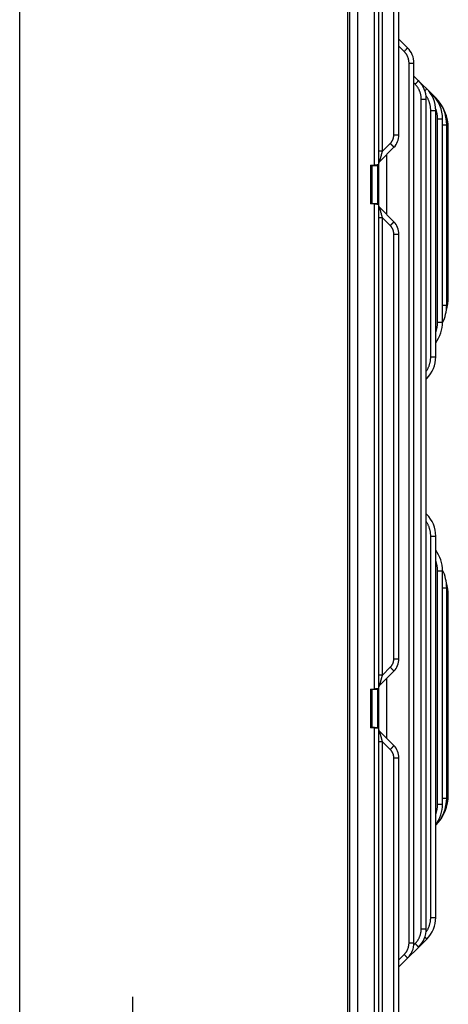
# Model space of a CAD drawing. Extents: x 0 to 840, y 0 to 594.
# Tile 12 of 84: x 301 to 399, y 170 to 396. Entities that reach past the tile are written whole.
import ezdxf

# ---------------------------------------------------------------- set-up
doc = ezdxf.new("R2010")
doc.units = 0
doc.header["$LTSCALE"] = 25.4
doc.header["$MEASUREMENT"] = 0
doc.layers.get('0').update_dxf_attribs({"linetype": 'CONTINUOUS'})
doc.layers.add('010', color=7, linetype='CONTINUOUS')
doc.styles.add('ROMANS', font='romans')

msp = doc.modelspace()

# ---------------------------------------------------------------- linework, layer by layer
at = {"color": 7, "linetype": 'Continuous'}
for p, q in [((376.298, 113.435), (376.298, 482.376)), ((383.298, 481.839), (383.298, 113.972)), ((301.164, 116.905), (301.164, 478.906)), ((378.498, 478.906), (378.498, 116.905)), ((388.006, 369.262), (388.006, 464.548)), ((389.978, 389.225), (388.006, 391.197)), ((391.442, 184.221), (391.442, 385.689)), ((396.369, 377.834), (391.442, 382.761)), ((394.242, 187.435), (394.242, 377.475)), ((396.413, 318.42), (396.413, 374.891)), ((397.976, 326.398), (397.976, 372.913)), ((398.934, 330.27), (398.934, 371.541)), ((399.298, 332.047), (399.298, 370.763)), ((383.59, 363.19), (386.834, 366.434)), ((381.782, 362.154), (383.115, 362.271)), ((381.798, 362.155), (381.798, 353.655)), ((381.782, 353.657), (383.115, 353.54)), ((386.834, 349.377), (383.59, 352.621)), ((388.006, 249.262), (388.006, 346.548)), ((394.242, 313.35), (394.362, 313.47)), ((394.362, 282.34), (394.242, 282.461)), ((396.413, 190.02), (396.413, 277.391)), ((397.976, 215.998), (397.976, 269.413)), ((398.934, 217.37), (398.934, 265.541)), ((399.298, 218.147), (399.298, 263.763)), ((383.59, 243.19), (386.834, 246.434)), ((383.115, 242.271), (381.782, 242.154)), ((381.798, 242.155), (381.798, 233.655)), ((381.782, 233.657), (383.115, 233.54)), ((386.834, 229.377), (383.59, 232.621)), ((388.006, 132.362), (388.006, 226.548)), ((388.006, 178.713), (394.362, 185.07)), ((327.091, 152.194), (327.091, 171.841))]:
    msp.add_line(p, q, dxfattribs=at)
at = {"color": 9, "linetype": 'Continuous'}
for p, q in [((376.789, 116.935), (376.789, 478.876)), ((382.315, 472.41), (382.315, 362.401)), ((384.245, 365.547), (384.245, 468.263)), ((386.821, 369.262), (386.821, 464.548)), ((389.192, 388.376), (388.006, 389.563)), ((390.305, 184.221), (390.305, 385.689)), ((390.305, 385.689), (391.442, 385.689)), ((391.699, 380.869), (391.442, 381.126)), ((393.105, 187.435), (393.105, 377.475)), ((393.105, 377.475), (394.242, 377.475)), ((395.276, 318.42), (395.276, 374.891)), ((395.276, 374.891), (396.413, 374.891)), ((396.839, 326.398), (396.839, 372.913)), ((396.839, 372.913), (397.976, 372.913)), ((397.976, 371.541), (398.934, 371.541)), ((398.934, 370.763), (399.298, 370.763)), ((386.821, 369.262), (388.006, 369.262)), ((384.245, 365.547), (383.298, 365.547)), ((384.245, 365.547), (386.016, 367.318)), ((385.193, 351.018), (385.193, 364.792)), ((381.503, 362.33), (382.315, 362.401)), ((381.503, 362.33), (381.503, 353.481)), ((383.115, 362.271), (383.115, 353.54)), ((382.315, 353.41), (381.503, 353.481)), ((382.315, 353.41), (382.315, 242.401)), ((384.245, 350.263), (383.298, 350.263)), ((384.245, 245.547), (384.245, 350.263)), ((386.016, 348.493), (384.245, 350.263)), ((386.821, 346.548), (388.006, 346.548)), ((386.821, 249.262), (386.821, 346.548)), ((398.934, 332.047), (399.298, 332.047)), ((397.976, 330.27), (398.934, 330.27)), ((396.839, 326.398), (397.976, 326.398)), ((395.276, 318.42), (396.413, 318.42)), ((395.276, 190.02), (395.276, 277.391)), ((395.276, 277.391), (396.413, 277.391)), ((396.839, 215.998), (396.839, 269.413)), ((396.839, 269.413), (397.976, 269.413)), ((397.976, 265.541), (398.934, 265.541)), ((398.934, 263.763), (399.298, 263.763)), ((386.821, 249.262), (388.006, 249.262)), ((384.245, 245.547), (386.016, 247.318)), ((384.245, 245.547), (383.298, 245.547)), ((385.193, 231.018), (385.193, 244.792)), ((381.503, 242.33), (382.315, 242.401)), ((381.503, 242.33), (381.503, 233.481)), ((383.115, 242.271), (383.115, 233.54)), ((382.315, 233.41), (381.503, 233.481)), ((382.315, 233.41), (382.315, 123.401)), ((384.245, 230.263), (383.298, 230.263)), ((384.245, 128.647), (384.245, 230.263)), ((386.016, 228.493), (384.245, 230.263)), ((386.821, 226.548), (388.006, 226.548)), ((386.821, 132.362), (386.821, 226.548)), ((397.976, 217.37), (398.934, 217.37)), ((398.934, 218.147), (399.298, 218.147)), ((396.839, 215.998), (397.976, 215.998)), ((395.276, 190.02), (396.413, 190.02)), ((393.105, 187.435), (394.242, 187.435)), ((390.305, 184.221), (391.442, 184.221)), ((391.421, 183.763), (391.699, 184.041)), ((388.006, 180.348), (389.192, 181.534))]:
    msp.add_line(p, q, dxfattribs=at)
at = {"color": 7, "linetype": 'Continuous'}
for centre, radius, start, end in [((386.442, 385.689), 5, 359.99995, 45.00006), ((388.242, 377.475), 6, 359.99996, 45.00005), ((389.413, 374.891), 7, 359.99996, 45.00004), ((389.976, 372.913), 8, 359.99997, 45.00004), ((389.934, 371.541), 9, 359.99997, 45.00003), ((389.298, 370.763), 10, 359.99998, 45.00003), ((384.006, 369.262), 4, 314.99993, 0.00006), ((384.298, 362.483), 1, 135.00001, 180.00001), ((383.098, 362.47), 0.2, 275, 0), ((383.098, 353.341), 0.2, 360, 84.99997), ((384.298, 353.328), 1, 180, 225), ((384.006, 346.548), 4, 359.99994, 45.00007), ((389.298, 332.047), 10, 343.01426, 0.00002), ((389.934, 330.27), 9, 333.29501, 0.00003), ((389.976, 326.398), 8, 323.57033, 0.00003), ((389.413, 318.42), 7, 314.99996, 0.00004), ((389.413, 277.391), 7, 359.99996, 45.00004), ((389.976, 269.413), 8, 359.99997, 36.42967), ((389.934, 265.541), 9, 359.99997, 26.70499), ((389.298, 263.763), 10, 359.99998, 16.98574), ((384.006, 249.262), 4, 314.99993, 0.00006), ((383.098, 242.47), 0.2, 275, 0), ((384.298, 242.483), 1, 135.00001, 180.00001), ((383.098, 233.341), 0.2, 360, 84.99997), ((384.298, 233.328), 1, 180, 225), ((384.006, 226.548), 4, 359.99994, 45.00007), ((389.298, 218.147), 10, 315.35975, 0.00002), ((389.934, 217.37), 9, 316.04099, 0.00003), ((389.976, 215.998), 8, 323.57033, 0.00003), ((389.413, 190.02), 7, 314.99996, 0.00004), ((388.242, 187.435), 6, 314.99996, 0.00005), ((386.442, 184.221), 5, 314.99995, 0.00006)]:
    msp.add_arc(centre, radius, start, end, dxfattribs=at)
at = {"color": 9, "linetype": 'Continuous'}
for points, start_tangent, end_tangent in [([(389.192, 388.376), (389.257, 388.442), (389.321, 388.506), (389.384, 388.57), (389.445, 388.633), (389.504, 388.694), (389.562, 388.754), (389.616, 388.811), (389.668, 388.865), (389.717, 388.917), (389.762, 388.966), (389.804, 389.011), (389.841, 389.052), (389.875, 389.09), (389.904, 389.123), (389.928, 389.152), (389.948, 389.176), (389.963, 389.195), (389.973, 389.21), (389.978, 389.22), (389.978, 389.225)], (0.7061364, 0.7080758), (-0.7071068, 0.7071068)), ([(390.305, 385.689), (390.3, 385.888), (390.284, 386.087), (390.258, 386.284), (390.222, 386.479), (390.176, 386.673), (390.119, 386.864), (390.053, 387.051), (389.977, 387.235), (389.891, 387.414), (389.796, 387.589), (389.692, 387.759), (389.579, 387.923), (389.458, 388.081), (389.329, 388.232), (389.192, 388.376)], (-0.000002, 1), (-0.7071052, 0.7071083)), ([(391.699, 380.869), (391.764, 380.935), (391.828, 380.999), (391.891, 381.063), (391.952, 381.126), (392.011, 381.187), (392.069, 381.247), (392.123, 381.304), (392.175, 381.358), (392.224, 381.41), (392.269, 381.459), (392.311, 381.504), (392.348, 381.545), (392.382, 381.583), (392.411, 381.616), (392.435, 381.645), (392.455, 381.669), (392.47, 381.688), (392.48, 381.703), (392.485, 381.713), (392.485, 381.718)], (0.7061364, 0.7080758), (-0.7071068, 0.7071068)), ([(393.105, 377.475), (393.099, 377.711), (393.082, 377.946), (393.053, 378.18), (393.013, 378.412), (392.961, 378.641), (392.898, 378.868), (392.825, 379.092), (392.74, 379.312), (392.644, 379.527), (392.538, 379.738), (392.422, 379.943), (392.296, 380.142), (392.161, 380.335), (392.016, 380.52), (391.862, 380.699), (391.699, 380.869)], (-0.0000015, 1), (-0.7071055, 0.707108)), ([(393.938, 379.361), (393.946, 379.369), (394.001, 379.426), (394.053, 379.481), (394.102, 379.533), (394.147, 379.581), (394.188, 379.626), (394.226, 379.668), (394.259, 379.705), (394.288, 379.738), (394.313, 379.767), (394.332, 379.791), (394.347, 379.811), (394.357, 379.826), (394.362, 379.836), (394.362, 379.84)], (0.6931351, 0.7208077), (-0.7071068, 0.7071068)), ([(395.276, 374.891), (395.269, 375.175), (395.248, 375.459), (395.213, 375.742), (395.164, 376.022), (395.102, 376.3), (395.026, 376.574), (394.937, 376.844), (394.834, 377.11), (394.719, 377.37), (394.591, 377.624), (394.451, 377.872), (394.298, 378.113), (394.189, 378.27)], (-0.0000014, 1), (-0.5826492, 0.8127238)), ([(395.481, 378.38), (395.496, 378.397), (395.53, 378.434), (395.559, 378.468), (395.583, 378.496), (395.603, 378.521), (395.618, 378.54), (395.628, 378.555), (395.633, 378.565), (395.633, 378.57)], (0.6715591, 0.740951), (-0.7071068, 0.7071068)), ([(396.267, 377.855), (396.268, 377.856), (396.283, 377.875), (396.293, 377.89), (396.298, 377.9), (396.298, 377.905)], (0.6223653, 0.782727), (-0.7071068, 0.7071068)), ([(396.369, 377.833), (396.369, 377.834)], (-0.0448173, 0.9989952), (-0.7071068, 0.7071068)), ([(396.839, 372.913), (396.832, 373.227), (396.81, 373.54), (396.774, 373.852), (396.723, 374.162), (396.658, 374.47), (396.579, 374.774), (396.487, 375.074), (396.4, 375.317)], (-0.0000012, 1), (-0.3535917, 0.9353999)), ([(386.016, 367.318), (386.122, 367.43), (386.221, 367.548), (386.314, 367.671), (386.4, 367.799), (386.478, 367.932), (386.549, 368.069), (386.612, 368.21), (386.667, 368.354), (386.714, 368.501), (386.752, 368.65), (386.782, 368.802), (386.804, 368.954), (386.817, 369.108), (386.821, 369.262)], (0.7071047, 0.7071088), (0.0000026, 1)), ([(383.59, 363.19), (383.59, 363.191), (383.591, 363.197), (383.593, 363.207), (383.597, 363.222), (383.602, 363.243), (383.608, 363.27), (383.617, 363.303), (383.627, 363.343), (383.64, 363.39), (383.655, 363.445), (383.672, 363.509), (383.692, 363.582), (383.714, 363.663), (383.739, 363.753), (383.767, 363.852), (383.797, 363.962), (383.831, 364.081), (383.867, 364.211), (383.906, 364.35), (383.948, 364.498), (383.992, 364.656), (384.039, 364.822), (384.088, 364.995), (384.139, 365.174), (384.192, 365.359), (384.245, 365.547)], (-0.7071316, -0.707082), (0.2744741, 0.9615945)), ([(386.016, 367.318), (386.083, 367.25), (386.15, 367.182), (386.215, 367.116), (386.279, 367.051), (386.341, 366.987), (386.401, 366.925), (386.458, 366.865), (386.512, 366.808), (386.562, 366.754), (386.609, 366.704), (386.653, 366.657), (386.692, 366.614), (386.727, 366.575), (386.757, 366.54), (386.782, 366.51), (386.803, 366.485), (386.818, 366.464), (386.829, 366.449), (386.834, 366.439), (386.834, 366.434)], (0.7061364, -0.7080758), (-0.7071068, -0.7071068)), ([(382.315, 362.401), (382.393, 362.406), (382.47, 362.412), (382.546, 362.417), (382.62, 362.422), (382.693, 362.427), (382.763, 362.432), (382.83, 362.437), (382.894, 362.442), (382.955, 362.446), (383.011, 362.45), (383.064, 362.453), (383.111, 362.457), (383.154, 362.46), (383.191, 362.462), (383.223, 362.465), (383.25, 362.466), (383.271, 362.468), (383.286, 362.469), (383.295, 362.47), (383.298, 362.47)], (0.9975596, 0.0698204), (0.9975597, 0.0698189)), ([(382.315, 362.401), (382.317, 362.377), (382.319, 362.353), (382.321, 362.33), (382.323, 362.309), (382.324, 362.288), (382.326, 362.269), (382.327, 362.252), (382.328, 362.237), (382.329, 362.225), (382.329, 362.215), (382.329, 362.208), (382.329, 362.203), (382.329, 362.202)], (0.0871294, -0.996197), (-0.9961947, -0.0871557)), ([(382.315, 353.41), (382.317, 353.434), (382.319, 353.457), (382.321, 353.48), (382.323, 353.502), (382.324, 353.523), (382.326, 353.542), (382.327, 353.559), (382.328, 353.573), (382.329, 353.586), (382.329, 353.596), (382.329, 353.603), (382.329, 353.607), (382.329, 353.609)], (0.0871294, 0.996197), (-0.9961947, 0.0871557)), ([(383.298, 353.341), (383.295, 353.341), (383.286, 353.342), (383.271, 353.343), (383.25, 353.344), (383.223, 353.346), (383.191, 353.348), (383.154, 353.351), (383.111, 353.354), (383.064, 353.357), (383.011, 353.361), (382.955, 353.365), (382.894, 353.369), (382.83, 353.374), (382.763, 353.378), (382.693, 353.383), (382.62, 353.388), (382.546, 353.393), (382.47, 353.399), (382.393, 353.404), (382.315, 353.41)], (-0.9975597, 0.0698189), (-0.9975596, 0.0698204)), ([(384.245, 350.263), (384.192, 350.452), (384.139, 350.636), (384.088, 350.815), (384.039, 350.988), (383.992, 351.154), (383.948, 351.312), (383.906, 351.461), (383.867, 351.6), (383.831, 351.729), (383.797, 351.849), (383.767, 351.958), (383.739, 352.058), (383.714, 352.148), (383.692, 352.229), (383.672, 352.301), (383.655, 352.365), (383.64, 352.42), (383.627, 352.468), (383.617, 352.508), (383.608, 352.541), (383.602, 352.567), (383.597, 352.588), (383.593, 352.604), (383.591, 352.614), (383.59, 352.62), (383.59, 352.621)], (-0.2744742, 0.9615945), (0.7071316, -0.707082)), ([(386.016, 348.493), (386.083, 348.561), (386.15, 348.628), (386.215, 348.695), (386.279, 348.76), (386.341, 348.824), (386.401, 348.886), (386.458, 348.945), (386.512, 349.002), (386.562, 349.056), (386.609, 349.107), (386.653, 349.154), (386.692, 349.197), (386.727, 349.236), (386.757, 349.27), (386.782, 349.3), (386.803, 349.326), (386.818, 349.346), (386.829, 349.361), (386.834, 349.372), (386.834, 349.377)], (0.7061364, 0.7080758), (-0.7071068, 0.7071068)), ([(386.821, 346.548), (386.817, 346.703), (386.804, 346.856), (386.782, 347.009), (386.752, 347.16), (386.714, 347.31), (386.667, 347.457), (386.612, 347.601), (386.549, 347.742), (386.478, 347.879), (386.4, 348.011), (386.314, 348.14), (386.221, 348.263), (386.122, 348.381), (386.016, 348.493)], (-0.0000026, 1), (-0.7071047, 0.7071088)), ([(396.413, 324.028), (396.487, 324.237), (396.579, 324.537), (396.658, 324.841), (396.723, 325.148), (396.774, 325.458), (396.81, 325.77), (396.832, 326.084), (396.839, 326.398)], (0.3484563, 0.937325), (0.0000012, 1)), ([(394.242, 315.116), (394.298, 315.198), (394.451, 315.438), (394.591, 315.686), (394.719, 315.94), (394.834, 316.201), (394.937, 316.466), (395.026, 316.737), (395.102, 317.011), (395.164, 317.289), (395.213, 317.569), (395.248, 317.852), (395.269, 318.135), (395.276, 318.42)], (0.569697, 0.8218548), (0.0000014, 1)), ([(394.242, 313.625), (394.259, 313.606), (394.288, 313.572), (394.313, 313.544), (394.332, 313.519), (394.347, 313.5), (394.357, 313.485), (394.362, 313.475), (394.362, 313.47)], (0.6657985, -0.7461316), (-0.7071068, -0.7071068)), ([(394.242, 282.186), (394.259, 282.205), (394.288, 282.238), (394.313, 282.267), (394.332, 282.291), (394.347, 282.311), (394.357, 282.326), (394.362, 282.336), (394.362, 282.34)], (0.6657985, 0.7461316), (-0.7071068, 0.7071068)), ([(395.276, 277.391), (395.269, 277.675), (395.248, 277.959), (395.213, 278.242), (395.164, 278.522), (395.102, 278.8), (395.026, 279.074), (394.937, 279.344), (394.834, 279.61), (394.719, 279.87), (394.591, 280.124), (394.451, 280.372), (394.298, 280.613), (394.242, 280.695)], (-0.0000014, 1), (-0.569697, 0.8218548)), ([(396.839, 269.413), (396.832, 269.727), (396.81, 270.04), (396.774, 270.352), (396.723, 270.662), (396.658, 270.97), (396.579, 271.274), (396.487, 271.574), (396.413, 271.782)], (-0.0000012, 1), (-0.3484563, 0.937325)), ([(386.016, 247.318), (386.122, 247.43), (386.221, 247.548), (386.314, 247.671), (386.4, 247.799), (386.478, 247.932), (386.549, 248.069), (386.612, 248.21), (386.667, 248.354), (386.714, 248.501), (386.752, 248.65), (386.782, 248.802), (386.804, 248.954), (386.817, 249.108), (386.821, 249.262)], (0.7071047, 0.7071088), (0.0000026, 1)), ([(386.016, 247.318), (386.083, 247.25), (386.15, 247.182), (386.215, 247.116), (386.279, 247.051), (386.341, 246.987), (386.401, 246.925), (386.458, 246.865), (386.512, 246.808), (386.562, 246.754), (386.609, 246.704), (386.653, 246.657), (386.692, 246.614), (386.727, 246.575), (386.757, 246.54), (386.782, 246.51), (386.803, 246.485), (386.818, 246.464), (386.829, 246.449), (386.834, 246.439), (386.834, 246.434)], (0.7061364, -0.7080758), (-0.7071068, -0.7071068)), ([(383.59, 243.19), (383.59, 243.191), (383.591, 243.197), (383.593, 243.207), (383.597, 243.222), (383.602, 243.243), (383.608, 243.27), (383.617, 243.303), (383.627, 243.343), (383.64, 243.39), (383.655, 243.445), (383.672, 243.509), (383.692, 243.582), (383.714, 243.663), (383.739, 243.753), (383.767, 243.852), (383.797, 243.962), (383.831, 244.081), (383.867, 244.211), (383.906, 244.35), (383.948, 244.498), (383.992, 244.656), (384.039, 244.822), (384.088, 244.995), (384.139, 245.174), (384.192, 245.359), (384.245, 245.547)], (-0.7071316, -0.707082), (0.2744741, 0.9615945)), ([(382.315, 242.401), (382.393, 242.406), (382.47, 242.412), (382.546, 242.417), (382.62, 242.422), (382.693, 242.427), (382.763, 242.432), (382.83, 242.437), (382.894, 242.442), (382.955, 242.446), (383.011, 242.45), (383.064, 242.453), (383.111, 242.457), (383.154, 242.46), (383.191, 242.462), (383.223, 242.465), (383.25, 242.466), (383.271, 242.468), (383.286, 242.469), (383.295, 242.47), (383.298, 242.47)], (0.9975596, 0.0698204), (0.9975597, 0.0698189)), ([(382.315, 242.401), (382.317, 242.377), (382.319, 242.353), (382.321, 242.33), (382.323, 242.309), (382.324, 242.288), (382.326, 242.269), (382.327, 242.252), (382.328, 242.237), (382.329, 242.225), (382.329, 242.215), (382.329, 242.208), (382.329, 242.203), (382.329, 242.202)], (0.0871294, -0.996197), (-0.9961947, -0.0871557)), ([(382.315, 233.41), (382.317, 233.434), (382.319, 233.457), (382.321, 233.48), (382.323, 233.502), (382.324, 233.523), (382.326, 233.542), (382.327, 233.559), (382.328, 233.573), (382.329, 233.586), (382.329, 233.596), (382.329, 233.603), (382.329, 233.607), (382.329, 233.609)], (0.0871294, 0.996197), (-0.9961947, 0.0871557)), ([(383.298, 233.341), (383.295, 233.341), (383.286, 233.342), (383.271, 233.343), (383.25, 233.344), (383.223, 233.346), (383.191, 233.348), (383.154, 233.351), (383.111, 233.354), (383.064, 233.357), (383.011, 233.361), (382.955, 233.365), (382.894, 233.369), (382.83, 233.374), (382.763, 233.378), (382.693, 233.383), (382.62, 233.388), (382.546, 233.393), (382.47, 233.399), (382.393, 233.404), (382.315, 233.41)], (-0.9975597, 0.0698189), (-0.9975596, 0.0698204)), ([(384.245, 230.263), (384.192, 230.452), (384.139, 230.636), (384.088, 230.815), (384.039, 230.988), (383.992, 231.154), (383.948, 231.312), (383.906, 231.461), (383.867, 231.6), (383.831, 231.729), (383.797, 231.849), (383.767, 231.958), (383.739, 232.058), (383.714, 232.148), (383.692, 232.229), (383.672, 232.301), (383.655, 232.365), (383.64, 232.42), (383.627, 232.468), (383.617, 232.508), (383.608, 232.541), (383.602, 232.567), (383.597, 232.588), (383.593, 232.604), (383.591, 232.614), (383.59, 232.62), (383.59, 232.621)], (-0.2744742, 0.9615945), (0.7072729, -0.7069406)), ([(386.016, 228.493), (386.083, 228.561), (386.15, 228.628), (386.215, 228.695), (386.279, 228.76), (386.341, 228.824), (386.401, 228.886), (386.458, 228.945), (386.512, 229.002), (386.562, 229.056), (386.609, 229.107), (386.653, 229.154), (386.692, 229.197), (386.727, 229.236), (386.757, 229.27), (386.782, 229.3), (386.803, 229.326), (386.818, 229.346), (386.829, 229.361), (386.834, 229.372), (386.834, 229.377)], (0.7061364, 0.7080758), (-0.7071068, 0.7071068)), ([(386.821, 226.548), (386.817, 226.703), (386.804, 226.856), (386.782, 227.009), (386.752, 227.16), (386.714, 227.31), (386.667, 227.457), (386.612, 227.601), (386.549, 227.742), (386.478, 227.879), (386.4, 228.011), (386.314, 228.14), (386.221, 228.263), (386.122, 228.381), (386.016, 228.493)], (-0.0000026, 1), (-0.7071047, 0.7071088)), ([(396.413, 213.628), (396.487, 213.837), (396.579, 214.137), (396.658, 214.441), (396.723, 214.748), (396.774, 215.058), (396.81, 215.37), (396.832, 215.684), (396.839, 215.998)], (0.3484563, 0.937325), (0.0000012, 1)), ([(394.189, 186.641), (394.298, 186.798), (394.451, 187.038), (394.591, 187.286), (394.719, 187.54), (394.834, 187.801), (394.937, 188.066), (395.026, 188.337), (395.102, 188.611), (395.164, 188.889), (395.213, 189.169), (395.248, 189.452), (395.269, 189.735), (395.276, 190.02)], (0.5826492, 0.8127238), (0.0000014, 1)), ([(391.699, 184.041), (391.862, 184.212), (392.016, 184.39), (392.161, 184.576), (392.296, 184.769), (392.422, 184.968), (392.538, 185.173), (392.644, 185.383), (392.74, 185.599), (392.825, 185.818), (392.898, 186.042), (392.961, 186.269), (393.013, 186.499), (393.053, 186.731), (393.082, 186.965), (393.099, 187.2), (393.105, 187.435)], (0.7071057, 0.7071079), (0.0000017, 1)), ([(393.938, 185.55), (393.946, 185.542), (394.001, 185.484), (394.053, 185.43), (394.102, 185.378), (394.147, 185.33), (394.188, 185.284), (394.226, 185.243), (394.259, 185.206), (394.288, 185.172), (394.313, 185.144), (394.332, 185.119), (394.347, 185.1), (394.357, 185.085), (394.362, 185.075), (394.362, 185.07)], (0.6931351, -0.7208077), (-0.7071068, -0.7071068)), ([(389.192, 181.534), (389.329, 181.678), (389.458, 181.83), (389.579, 181.988), (389.692, 182.152), (389.796, 182.321), (389.891, 182.496), (389.977, 182.676), (390.053, 182.86), (390.119, 183.047), (390.176, 183.238), (390.222, 183.431), (390.258, 183.627), (390.284, 183.824), (390.3, 184.022), (390.305, 184.221)], (0.7071054, 0.7071082), (0.0000022, 1)), ([(391.699, 184.041), (391.764, 183.976), (391.828, 183.911), (391.891, 183.848), (391.952, 183.785), (392.011, 183.723), (392.069, 183.664), (392.123, 183.607), (392.175, 183.552), (392.224, 183.501), (392.269, 183.452), (392.311, 183.407), (392.348, 183.365), (392.382, 183.328), (392.411, 183.295), (392.435, 183.266), (392.455, 183.242), (392.47, 183.222), (392.48, 183.207), (392.485, 183.198), (392.485, 183.193)], (0.7061364, -0.7080758), (-0.7071068, -0.7071068)), ([(389.192, 181.534), (389.257, 181.469), (389.321, 181.404), (389.384, 181.34), (389.445, 181.278), (389.504, 181.216), (389.562, 181.157), (389.616, 181.1), (389.668, 181.045), (389.717, 180.993), (389.762, 180.945), (389.804, 180.9), (389.841, 180.858), (389.875, 180.821), (389.904, 180.788), (389.928, 180.759), (389.948, 180.735), (389.963, 180.715), (389.973, 180.7), (389.978, 180.69), (389.978, 180.686)], (0.7061364, -0.7080758), (-0.7071068, -0.7071068))]:
    msp.add_spline(points, degree=3, dxfattribs=dict(at, start_tangent=start_tangent, end_tangent=end_tangent))
at = {"color": 7, "linetype": 'Continuous'}
for points, start_tangent, end_tangent in [([(381.503, 362.33), (381.535, 362.306), (381.568, 362.282), (381.6, 362.259), (381.629, 362.238), (381.657, 362.219), (381.681, 362.203), (381.703, 362.189), (381.722, 362.177), (381.738, 362.168), (381.753, 362.161), (381.764, 362.157), (381.774, 362.154), (381.782, 362.154)], (0.8068213, -0.5907955), (0.9961947, 0.0871557)), ([(381.782, 353.657), (381.774, 353.656), (381.764, 353.654), (381.753, 353.649), (381.738, 353.642), (381.722, 353.633), (381.703, 353.622), (381.681, 353.608), (381.657, 353.591), (381.629, 353.572), (381.6, 353.551), (381.568, 353.528), (381.535, 353.504), (381.503, 353.481)], (-0.9961947, 0.0871557), (-0.8068213, -0.5907955)), ([(381.503, 242.33), (381.535, 242.306), (381.568, 242.282), (381.6, 242.259), (381.629, 242.238), (381.657, 242.219), (381.681, 242.203), (381.703, 242.189), (381.722, 242.177), (381.738, 242.168), (381.753, 242.161), (381.764, 242.157), (381.774, 242.154), (381.782, 242.154)], (0.8068213, -0.5907955), (0.9961947, 0.0871557)), ([(381.782, 233.657), (381.774, 233.656), (381.764, 233.654), (381.753, 233.649), (381.738, 233.642), (381.722, 233.633), (381.703, 233.622), (381.681, 233.608), (381.657, 233.591), (381.629, 233.572), (381.6, 233.551), (381.568, 233.528), (381.535, 233.504), (381.503, 233.481)], (-0.9961947, 0.0871557), (-0.8068213, -0.5907955))]:
    msp.add_spline(points, degree=3, dxfattribs=dict(at, start_tangent=start_tangent, end_tangent=end_tangent))

# ---------------------------------------------------------------- texts
at = {"layer": '010', "color": 7, "lineweight": 0, "insert": (323.8, 249.199), "char_height": 3, "attachment_point": 4, "style": 'ROMANS'}
msp.add_mtext('\\A1;', dxfattribs=at)

doc.saveas('drawing.dxf')
